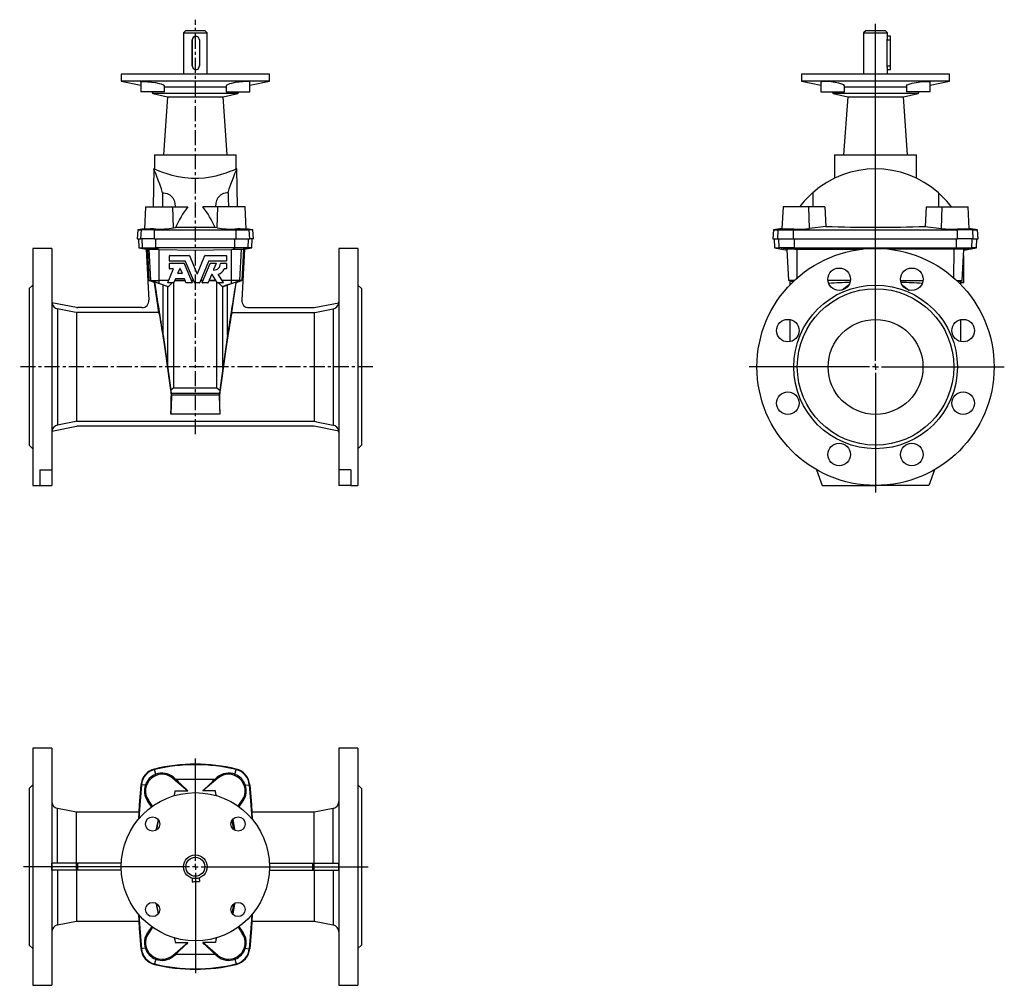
# Model space of a CAD drawing. Extents: x -6.5 to 26.2, y -3.1 to 29.
import ezdxf

# ---------------------------------------------------------------- set-up
doc = ezdxf.new("R2010")
doc.units = 0
doc.linetypes.add('CENTERX2', pattern=[0.8, 0.5, -0.1, 0.1, -0.1])
doc.layers.get('0').update_dxf_attribs({"linetype": 'CONTINUOUS'})
doc.layers.add('FORMAT', color=7, linetype='CONTINUOUS')

# ---------------------------------------------------------------- blocks, each defined once
blk = doc.blocks.new('SW_CENTERMARKSYMBOL_0')
at = {"layer": 'FORMAT', "color": 0}
for p, q in [((0, 0.197), (0, 11.391)), ((-0.197, 0), (-4.193, 0)), ((0, 0), (-0.098, 0)), ((0, 0), (0, 0.098)), ((0, 0), (0, -0.098)), ((0, 0), (0.098, 0)), ((0.197, 0), (4.275, 0)), ((0, -0.197), (0, -4.167))]:
    blk.add_line(p, q, dxfattribs=at)
blk = doc.blocks.new('SW_CENTERMARKSYMBOL_1')
at = {"layer": 'FORMAT', "color": 0}
for p, q in [((0, 0.197), (0, 3.594)), ((-0.197, 0), (-5.705, 0)), ((0, 0), (-0.098, 0)), ((0, 0), (0, 0.098)), ((0, 0), (0, -0.098)), ((0, 0), (0.098, 0)), ((0.197, 0), (5.741, 0)), ((0, -0.197), (0, -3.531))]:
    blk.add_line(p, q, dxfattribs=at)

msp = doc.modelspace()

# ---------------------------------------------------------------- linework, layer by layer
at = {"color": 7, "linetype": 'CONTINUOUS'}
for p, q in [((-1.016, 28.637), (-1.095, 28.559)), ((-1.095, 28.559), (-1.095, 27.187)), ((-1.095, 28.559), (-0.308, 28.559)), ((-1.016, 28.637), (-0.387, 28.637)), ((-0.684, 28.441), (-0.688, 28.441)), ((-0.308, 28.559), (-0.387, 28.637)), ((-0.308, 27.187), (-0.308, 28.559)), ((21.565, 28.637), (21.486, 28.559)), ((21.486, 28.559), (21.486, 27.187)), ((21.486, 28.559), (21.894, 28.559)), ((21.565, 28.637), (21.891, 28.637)), ((21.891, 28.637), (22.195, 28.637)), ((21.894, 28.559), (22.274, 28.559)), ((22.274, 28.559), (22.195, 28.637)), ((22.274, 28.439), (22.274, 28.559)), ((22.372, 28.441), (22.274, 28.441)), ((-0.806, 28.322), (-0.806, 27.456)), ((-0.802, 27.456), (-0.802, 28.322)), ((-0.566, 28.322), (-0.566, 27.456)), ((22.26, 28.322), (22.26, 27.456)), ((22.376, 27.456), (22.376, 28.322)), ((-3.162, 27.187), (-3.162, 26.95)), ((1.759, 27.187), (-3.162, 27.187)), ((-0.688, 27.338), (-0.684, 27.338)), ((1.759, 26.95), (1.759, 27.187)), ((19.42, 27.187), (19.42, 26.95)), ((24.341, 27.187), (19.42, 27.187)), ((22.274, 27.187), (22.274, 27.34)), ((22.274, 27.338), (22.372, 27.338)), ((24.341, 26.95), (24.341, 27.187)), ((-3.162, 26.95), (-2.515, 26.813)), ((1.759, 26.95), (-3.162, 26.95)), ((-2.515, 26.916), (-2.515, 26.596)), ((1.112, 26.813), (1.759, 26.95)), ((1.112, 26.596), (1.112, 26.916)), ((19.42, 26.95), (20.067, 26.813)), ((24.341, 26.95), (19.42, 26.95)), ((20.067, 26.916), (20.067, 26.596)), ((23.694, 26.813), (24.341, 26.95)), ((23.694, 26.596), (23.694, 26.916)), ((-1.728, 26.596), (-2.515, 26.596)), ((-2.145, 26.596), (-2.111, 26.537)), ((-2.111, 26.537), (-1.626, 26.434)), ((0.708, 26.537), (-2.111, 26.537)), ((-1.728, 26.596), (-1.728, 26.8)), ((0.325, 26.753), (-1.728, 26.753)), ((0.223, 26.434), (0.708, 26.537)), ((0.325, 26.8), (0.325, 26.596)), ((0.325, 26.596), (1.112, 26.596)), ((0.708, 26.537), (0.742, 26.596)), ((20.067, 26.596), (20.46, 26.596)), ((20.437, 26.596), (20.471, 26.537)), ((20.46, 26.596), (20.854, 26.596)), ((20.471, 26.537), (20.956, 26.434)), ((23.29, 26.537), (20.471, 26.537)), ((20.854, 26.596), (20.854, 26.8)), ((22.906, 26.753), (20.854, 26.753)), ((22.805, 26.434), (23.29, 26.537)), ((22.906, 26.8), (22.906, 26.596)), ((23.3, 26.596), (22.906, 26.596)), ((23.29, 26.537), (23.324, 26.596)), ((23.694, 26.596), (23.3, 26.596)), ((-1.626, 26.434), (-1.761, 24.509)), ((-1.626, 26.434), (0.223, 26.434)), ((0.358, 24.509), (0.223, 26.434)), ((20.956, 26.434), (20.821, 24.509)), ((20.956, 26.434), (21.88, 26.434)), ((21.88, 26.434), (22.805, 26.434)), ((22.939, 24.509), (22.805, 26.434)), ((-2.06, 24.509), (-2.06, 24.037)), ((-2.06, 24.509), (0.657, 24.509)), ((0.657, 24.036), (0.657, 24.509)), ((20.522, 24.509), (20.522, 23.729)), ((20.522, 24.509), (21.88, 24.509)), ((21.88, 24.509), (23.238, 24.509)), ((23.238, 23.731), (23.238, 24.509)), ((-2.079, 24.037), (-2.101, 22.777)), ((-2.06, 24.037), (-2.079, 24.037)), ((0.676, 24.037), (0.654, 24.037)), ((0.698, 22.777), (0.676, 24.037)), ((-2.355, 22.777), (-2.394, 22.033)), ((-2.355, 22.777), (-1.45, 22.777)), ((-1.45, 22.777), (-0.946, 22.777)), ((0.047, 22.777), (-0.457, 22.777)), ((0.952, 22.777), (0.047, 22.777)), ((0.991, 22.033), (0.952, 22.777)), ((18.809, 22.777), (18.771, 22.043)), ((19.669, 22.777), (18.809, 22.777)), ((20.197, 22.777), (19.669, 22.777)), ((20.197, 22.777), (20.229, 22.126)), ((23.564, 22.777), (23.531, 22.126)), ((23.564, 22.777), (24.092, 22.777)), ((24.092, 22.777), (24.951, 22.777)), ((24.99, 22.043), (24.951, 22.777)), ((-2.615, 22.012), (-2.631, 21.714)), ((-2.393, 22.051), (-2.615, 22.012)), ((-2.615, 22.012), (-2.494, 22.012)), ((-2.057, 22.012), (-2.494, 22.012)), ((-2.057, 22.012), (0.654, 22.012)), ((-1.426, 22.078), (-1.357, 22.089)), ((0.023, 22.078), (-0.046, 22.089)), ((0.654, 22.012), (1.091, 22.012)), ((1.212, 22.012), (0.99, 22.051)), ((1.212, 22.012), (1.091, 22.012)), ((1.228, 21.714), (1.212, 22.012)), ((18.49, 22.012), (18.475, 21.714)), ((18.772, 22.062), (18.49, 22.012)), ((18.49, 22.012), (18.653, 22.012)), ((18.653, 22.012), (19.16, 22.012)), ((19.16, 22.012), (24.6, 22.012)), ((20.229, 22.126), (19.69, 22.055)), ((23.531, 22.126), (24.07, 22.055)), ((25.108, 22.012), (24.6, 22.012)), ((25.27, 22.012), (24.989, 22.062)), ((25.108, 22.012), (25.27, 22.012)), ((25.286, 21.714), (25.27, 22.012)), ((-2.631, 21.714), (-2.509, 21.714)), ((-2.59, 21.714), (-2.574, 21.416)), ((-2.061, 21.714), (-2.509, 21.714)), ((-2.061, 21.714), (0.658, 21.714)), ((0.658, 21.714), (1.106, 21.714)), ((1.228, 21.714), (1.106, 21.714)), ((1.171, 21.416), (1.187, 21.714)), ((18.475, 21.714), (18.638, 21.714)), ((18.514, 21.714), (18.53, 21.416)), ((18.638, 21.714), (19.159, 21.714)), ((19.159, 21.714), (24.601, 21.714)), ((25.123, 21.714), (24.601, 21.714)), ((25.123, 21.714), (25.286, 21.714)), ((25.231, 21.416), (25.246, 21.714)), ((-5.465, 21.399), (-6.095, 21.399)), ((-6.095, 21.399), (-6.095, 13.525)), ((-5.465, 21.399), (-5.465, 14.049)), ((-2.574, 21.416), (-2.329, 21.373)), ((-2.574, 21.416), (-2.455, 21.416)), ((-2.455, 21.416), (-2.015, 21.416)), ((-2.295, 21.367), (-2.329, 21.373)), ((-2.329, 21.373), (-2.24, 19.679)), ((-2.239, 21.377), (-2.295, 21.367)), ((-2.295, 21.367), (-2.241, 20.336)), ((-2.231, 21.376), (-2.239, 21.377)), ((0.612, 21.416), (-2.015, 21.416)), ((-1.902, 21.366), (-1.952, 21.368)), ((0.499, 21.366), (0.549, 21.368)), ((1.052, 21.416), (0.612, 21.416)), ((0.829, 21.376), (0.836, 21.377)), ((0.836, 21.377), (0.892, 21.367)), ((0.926, 21.373), (0.837, 19.679)), ((0.892, 21.367), (0.838, 20.336)), ((0.892, 21.367), (0.926, 21.373)), ((0.926, 21.373), (1.171, 21.416)), ((1.171, 21.416), (1.052, 21.416)), ((4.692, 21.399), (4.062, 21.399)), ((4.062, 21.399), (4.062, 14.049)), ((4.692, 21.399), (4.692, 13.525)), ((18.53, 21.416), (18.947, 21.343)), ((18.53, 21.416), (18.683, 21.416)), ((19.192, 21.416), (18.683, 21.416)), ((18.946, 21.366), (18.949, 21.368)), ((19, 20.336), (18.946, 21.366)), ((19.192, 21.416), (24.569, 21.416)), ((19.212, 21.376), (19.274, 21.377)), ((19.274, 21.377), (21.443, 21.368)), ((24.486, 21.377), (22.315, 21.368)), ((24.549, 21.376), (24.486, 21.377)), ((24.569, 21.416), (25.078, 21.416)), ((24.761, 20.336), (24.815, 21.366)), ((24.815, 21.366), (24.811, 21.368)), ((24.813, 21.343), (25.231, 21.416)), ((25.231, 21.416), (25.078, 21.416)), ((-1.562, 20.983), (-1.562, 21.153)), ((-1.552, 21.163), (-0.907, 21.163)), ((-1.033, 20.974), (-1.552, 20.974)), ((-0.732, 20.262), (-1.024, 20.968)), ((-0.898, 21.157), (-0.651, 20.561)), ((-0.634, 20.561), (-0.387, 21.157)), ((-0.261, 20.968), (-0.553, 20.262)), ((-0.378, 21.163), (0.319, 21.163)), ((0.319, 20.974), (-0.252, 20.974)), ((0.328, 21.153), (0.328, 20.983)), ((24.813, 20.974), (24.794, 20.974)), ((24.813, 21.163), (24.804, 21.163)), ((24.813, 21.153), (24.813, 21.163)), ((24.813, 20.983), (24.813, 21.153)), ((24.813, 20.974), (24.813, 20.983)), ((24.813, 20.968), (24.813, 20.974)), ((24.813, 20.904), (24.813, 20.968)), ((-1.612, 20.269), (-1.433, 20.702)), ((-1.562, 20.725), (-1.562, 20.895)), ((-1.552, 20.904), (-1.08, 20.904)), ((-1.441, 20.715), (-1.552, 20.715)), ((-1.28, 20.576), (-1.22, 20.722)), ((-1.202, 20.722), (-1.142, 20.576)), ((-1.071, 20.898), (-0.81, 20.269)), ((-0.475, 20.269), (-0.214, 20.898)), ((-0.205, 20.904), (-0.021, 20.904)), ((-0.012, 20.891), (-0.095, 20.692)), ((0.139, 20.904), (0.319, 20.904)), ((0.319, 20.715), (0.264, 20.715)), ((0.328, 20.895), (0.328, 20.725)), ((24.813, 20.715), (24.781, 20.715)), ((24.813, 20.904), (24.79, 20.904)), ((24.813, 20.895), (24.813, 20.904)), ((24.813, 20.725), (24.813, 20.895)), ((24.813, 20.715), (24.813, 20.725)), ((24.813, 20.702), (24.813, 20.715)), ((24.813, 20.269), (24.813, 20.702)), ((-2.241, 20.336), (-2.184, 20.336)), ((-2.057, 20.269), (-2.241, 20.336)), ((-2.184, 20.336), (-1.902, 20.336)), ((-2.047, 20.271), (-2.057, 20.269)), ((-1.917, 19.269), (-2.057, 20.269)), ((-1.584, 20.336), (-1.902, 20.336)), ((-1.361, 20.382), (-1.411, 20.262)), ((-1.036, 20.319), (-1.387, 20.319)), ((-1.042, 20.336), (-1.38, 20.336)), ((-1.07, 20.388), (-1.352, 20.388)), ((-1.151, 20.563), (-1.272, 20.563)), ((-1.012, 20.262), (-1.062, 20.382)), ((-0.762, 20.336), (-0.838, 20.336)), ((-0.756, 20.319), (-0.831, 20.319)), ((-0.454, 20.319), (-0.529, 20.319)), ((-0.447, 20.336), (-0.522, 20.336)), ((-0.164, 20.524), (-0.273, 20.262)), ((-0.016, 20.319), (-0.249, 20.319)), ((-0.027, 20.336), (-0.242, 20.336)), ((0.021, 20.26), (-0.148, 20.526)), ((0.007, 16.768), (0.007, 20.282)), ((0.06, 20.523), (0.221, 20.27)), ((0.499, 20.336), (0.179, 20.336)), ((0.781, 20.336), (0.499, 20.336)), ((0.514, 19.269), (0.654, 20.269)), ((0.644, 20.271), (0.654, 20.269)), ((0.654, 20.269), (0.838, 20.336)), ((0.838, 20.336), (0.781, 20.336)), ((19.189, 20.336), (19, 20.336)), ((19.137, 20.286), (19, 20.336)), ((19.046, 20.194), (19.046, 20.319)), ((21.047, 20.336), (20.303, 20.336)), ((22.713, 20.336), (23.458, 20.336)), ((24.571, 20.336), (24.761, 20.336)), ((24.623, 20.286), (24.761, 20.336)), ((24.715, 20.269), (24.715, 20.319)), ((24.715, 20.256), (24.715, 20.269)), ((24.813, 20.256), (24.813, 20.269)), ((-6.095, 20.179), (-6.213, 20.061)), ((-6.213, 20.061), (-6.213, 14.864)), ((-1.606, 20.123), (-1.902, 20.233)), ((-1.774, 20.184), (-1.619, 20.128)), ((-1.774, 18.515), (-1.774, 20.184)), ((-1.619, 17.418), (-1.619, 20.128)), ((-1.619, 20.128), (-1.606, 20.123)), ((-1.606, 20.123), (-1.474, 20.256)), ((-1.419, 20.256), (-1.603, 20.256)), ((-1.41, 16.768), (-1.41, 20.263)), ((-0.819, 20.256), (-1.003, 20.256)), ((-0.562, 20.256), (-0.723, 20.256)), ((-0.282, 20.256), (-0.466, 20.256)), ((0.213, 20.256), (0.029, 20.256)), ((0.203, 20.123), (0.071, 20.256)), ((0.203, 20.123), (0.499, 20.233)), ((0.216, 20.128), (0.203, 20.123)), ((0.371, 20.184), (0.216, 20.128)), ((0.216, 17.418), (0.216, 20.128)), ((0.371, 18.515), (0.371, 20.184)), ((4.81, 20.061), (4.692, 20.179)), ((4.81, 20.061), (4.81, 14.864)), ((24.715, 20.194), (24.715, 20.256)), ((24.813, 20.256), (24.715, 20.256)), ((-4.651, 19.435), (-5.463, 19.593)), ((-2.476, 19.431), (-4.606, 19.431)), ((1.073, 19.431), (3.203, 19.431)), ((3.248, 19.435), (4.06, 19.593)), ((-4.644, 19.269), (-4.644, 15.655)), ((-1.917, 19.269), (-4.644, 19.269)), ((0.514, 19.269), (3.241, 19.269)), ((3.241, 19.269), (3.241, 15.655)), ((19.046, 18.301), (19.046, 19.034)), ((24.715, 18.301), (24.715, 19.034)), ((-1.774, 18.515), (-1.619, 17.418)), ((0.371, 18.515), (0.216, 17.418)), ((-1.619, 17.418), (-1.512, 16.693)), ((0.216, 17.418), (0.109, 16.693)), ((-1.41, 16.768), (-1.512, 16.693)), ((-1.512, 16.693), (-1.503, 16.579)), ((-1.41, 16.768), (0.007, 16.768)), ((0.007, 16.768), (0.109, 16.693)), ((0.109, 16.693), (0.1, 16.579)), ((-1.494, 16.493), (-1.512, 15.894)), ((-1.494, 16.493), (-1.502, 16.492)), ((-1.498, 16.524), (-1.494, 16.493)), ((0.095, 16.524), (0.091, 16.493)), ((0.091, 16.493), (0.099, 16.492)), ((0.091, 16.493), (0.109, 15.894)), ((-5.463, 15.332), (-4.651, 15.489)), ((-4.644, 15.655), (3.241, 15.655)), ((3.203, 15.494), (-4.606, 15.494)), ((4.06, 15.332), (3.248, 15.489)), ((-6.213, 14.864), (-6.095, 14.746)), ((4.692, 14.746), (4.81, 14.864)), ((-5.859, 14.049), (-5.465, 14.049)), ((-5.859, 14.049), (-5.859, 13.525)), ((-5.465, 14.049), (-5.465, 13.525)), ((4.456, 14.049), (4.062, 14.049)), ((4.062, 14.049), (4.062, 13.525)), ((4.456, 14.049), (4.456, 13.525)), ((19.918, 14.049), (20.109, 13.525)), ((23.843, 14.049), (23.652, 13.525)), ((-6.095, 13.525), (-5.859, 13.525)), ((-5.859, 13.525), (-5.465, 13.525)), ((4.456, 13.525), (4.062, 13.525)), ((4.456, 13.525), (4.692, 13.525)), ((20.109, 13.525), (21.88, 13.525)), ((23.652, 13.525), (21.88, 13.525)), ((-5.465, 4.8), (-6.095, 4.8)), ((-6.095, 4.8), (-6.095, -3.074)), ((-5.465, 4.8), (-5.465, -3.074)), ((4.692, 4.8), (4.062, 4.8)), ((4.062, 4.8), (4.062, -3.074)), ((4.692, 4.8), (4.692, -3.074)), ((-1.45, 3.805), (-0.946, 3.383)), ((-1.426, 3.833), (-1.357, 3.775)), ((0.047, 3.805), (-0.457, 3.383)), ((0.023, 3.833), (-0.046, 3.775)), ((-6.095, 3.58), (-6.213, 3.462)), ((-6.213, 3.462), (-6.213, -1.735)), ((-1.371, 3.383), (-0.946, 3.383)), ((-0.032, 3.383), (-0.457, 3.383)), ((4.81, 3.462), (4.692, 3.58)), ((4.81, 3.462), (4.81, -1.735)), ((-2.15, 2.846), (-2.292, 3.054)), ((-2.124, 2.871), (-2.261, 3.075)), ((0.721, 2.871), (0.858, 3.075)), ((0.747, 2.845), (0.889, 3.054)), ((-4.644, 2.674), (-5.274, 2.797)), ((-2.577, 2.674), (-4.644, 2.674)), ((-4.644, 0.982), (-4.644, 2.674)), ((3.241, 2.674), (1.174, 2.674)), ((3.871, 2.797), (3.241, 2.674)), ((3.241, 0.982), (3.241, 2.674)), ((-4.651, 0.982), (-5.463, 0.982)), ((-4.606, 0.982), (-4.651, 0.982)), ((-3.159, 0.982), (-4.606, 0.982)), ((1.756, 0.982), (3.203, 0.982)), ((3.203, 0.982), (3.248, 0.982)), ((3.248, 0.982), (4.06, 0.982)), ((-4.651, 0.745), (-5.463, 0.745)), ((-4.606, 0.745), (-4.651, 0.745)), ((-4.644, 0.745), (-4.644, -0.948)), ((-3.159, 0.745), (-4.606, 0.745)), ((1.756, 0.745), (3.203, 0.745)), ((3.203, 0.745), (3.248, 0.745)), ((3.241, 0.745), (3.241, -0.948)), ((3.248, 0.745), (4.06, 0.745)), ((-0.806, 0.484), (-0.802, 0.367)), ((-0.57, 0.492), (-0.566, 0.376)), ((-5.274, -1.07), (-4.644, -0.948)), ((-4.644, -0.948), (-2.577, -0.948)), ((1.174, -0.948), (3.241, -0.948)), ((3.241, -0.948), (3.871, -1.07)), ((-2.15, -1.119), (-2.292, -1.327)), ((-2.124, -1.145), (-2.261, -1.348)), ((0.721, -1.145), (0.858, -1.348)), ((0.747, -1.119), (0.889, -1.327)), ((-6.213, -1.735), (-6.095, -1.853)), ((-1.45, -2.079), (-0.946, -1.656)), ((-1.371, -1.656), (-0.946, -1.656)), ((-0.032, -1.656), (-0.457, -1.656)), ((0.047, -2.079), (-0.457, -1.656)), ((4.692, -1.853), (4.81, -1.735)), ((-1.426, -2.107), (-1.357, -2.048)), ((0.023, -2.107), (-0.046, -2.048)), ((-6.095, -3.074), (-5.465, -3.074)), ((4.062, -3.074), (4.692, -3.074))]:
    msp.add_line(p, q, dxfattribs=at)
at = {"color": 8, "linetype": 'CONTINUOUS'}
for p, q in [((-0.806, 28.322), (-0.802, 28.322)), ((22.26, 28.322), (22.376, 28.322)), ((-0.806, 27.456), (-0.802, 27.456)), ((22.26, 27.456), (22.376, 27.456)), ((-1.426, 22.078), (-1.45, 22.777)), ((0.023, 22.078), (0.047, 22.777)), ((19.69, 22.055), (19.669, 22.777)), ((24.07, 22.055), (24.092, 22.777)), ((-2.509, 21.714), (-2.494, 22.012)), ((-2.363, 22.035), (-2.494, 22.012)), ((-2.061, 21.714), (-2.057, 22.012)), ((-2.018, 22.041), (-2.057, 22.012)), ((0.615, 22.041), (0.654, 22.012)), ((0.658, 21.714), (0.654, 22.012)), ((0.96, 22.035), (1.091, 22.012)), ((1.106, 21.714), (1.091, 22.012)), ((18.638, 21.714), (18.653, 22.012)), ((18.811, 22.041), (18.653, 22.012)), ((19.159, 21.714), (19.16, 22.012)), ((19.172, 22.035), (19.16, 22.012)), ((24.588, 22.035), (24.6, 22.012)), ((24.601, 21.714), (24.6, 22.012)), ((24.949, 22.041), (25.108, 22.012)), ((25.123, 21.714), (25.108, 22.012)), ((-2.455, 21.416), (-2.471, 21.714)), ((-2.015, 21.416), (-2.018, 21.714)), ((0.612, 21.416), (0.615, 21.714)), ((1.052, 21.416), (1.068, 21.714)), ((18.683, 21.416), (18.668, 21.714)), ((19.192, 21.416), (19.19, 21.714)), ((24.569, 21.416), (24.57, 21.714)), ((25.078, 21.416), (25.093, 21.714)), ((-2.231, 21.376), (-2.455, 21.416)), ((-2.184, 20.336), (-2.239, 21.377)), ((-1.952, 21.368), (-2.015, 21.416)), ((-1.902, 20.336), (-1.902, 21.366)), ((0.499, 20.336), (0.499, 21.366)), ((0.549, 21.368), (0.612, 21.416)), ((0.781, 20.336), (0.836, 21.377)), ((0.829, 21.376), (1.052, 21.416)), ((18.949, 21.368), (18.683, 21.416)), ((19.212, 21.376), (19.192, 21.416)), ((19.275, 20.414), (19.274, 21.377)), ((24.485, 20.414), (24.486, 21.377)), ((24.549, 21.376), (24.569, 21.416)), ((24.811, 21.368), (25.078, 21.416)), ((24.813, 20.968), (24.794, 20.968)), ((24.813, 20.983), (24.795, 20.983)), ((24.813, 21.153), (24.804, 21.153)), ((24.813, 20.702), (24.78, 20.702)), ((24.813, 20.725), (24.781, 20.725)), ((24.813, 20.895), (24.79, 20.895)), ((-1.902, 20.233), (-2.184, 20.336)), ((-1.902, 20.233), (-1.902, 20.336)), ((0.499, 20.233), (0.499, 20.336)), ((0.499, 20.233), (0.781, 20.336)), ((24.813, 20.269), (24.715, 20.269)), ((-5.274, 19.392), (-5.274, 15.532)), ((3.871, 19.392), (3.871, 15.532)), ((0.1, 16.579), (-1.503, 16.579)), ((0.095, 16.524), (-1.498, 16.524)), ((0.109, 15.894), (-1.512, 15.894)), ((-2.061, 4.106), (-2.057, 4.091)), ((-2.018, 3.932), (-2.057, 4.091)), ((0.615, 3.932), (0.654, 4.091)), ((0.658, 4.106), (0.654, 4.091)), ((-1.426, 3.833), (-1.45, 3.805)), ((0.023, 3.833), (0.047, 3.805)), ((-2.509, 3.585), (-2.494, 3.583)), ((-2.363, 3.572), (-2.494, 3.583)), ((0.96, 3.572), (1.091, 3.583)), ((1.106, 3.585), (1.091, 3.583)), ((-2.292, 3.054), (-2.261, 3.075)), ((0.889, 3.054), (0.858, 3.075)), ((-5.274, 0.982), (-5.274, 2.797)), ((3.871, 0.982), (3.871, 2.797)), ((-4.651, 0.745), (-4.651, 0.982)), ((-4.606, 0.745), (-4.606, 0.982)), ((3.203, 0.745), (3.203, 0.982)), ((3.248, 0.745), (3.248, 0.982)), ((-5.274, 0.745), (-5.274, -1.07)), ((3.871, 0.745), (3.871, -1.07)), ((-2.292, -1.327), (-2.261, -1.348)), ((0.889, -1.327), (0.858, -1.348)), ((-2.509, -1.858), (-2.494, -1.857)), ((-2.363, -1.845), (-2.494, -1.857)), ((0.96, -1.845), (1.091, -1.857)), ((1.106, -1.858), (1.091, -1.857)), ((-2.018, -2.206), (-2.057, -2.364)), ((-1.426, -2.107), (-1.45, -2.079)), ((0.023, -2.107), (0.047, -2.079)), ((0.615, -2.206), (0.654, -2.364)), ((-2.061, -2.379), (-2.057, -2.364)), ((0.658, -2.379), (0.654, -2.364))]:
    msp.add_line(p, q, dxfattribs=at)
at = {"color": 7, "linetype": 'CONTINUOUS'}
for points in [[(-2.509, 26.916), (-2.511, 26.924), (-2.469, 26.935), (-2.389, 26.938), (-2.28, 26.933), (-2.155, 26.921), (-2.025, 26.902), (-1.904, 26.878), (-1.841, 26.862)], [(-1.841, 26.862), (-1.764, 26.833), (-1.729, 26.806), (-1.732, 26.8)], [(0.438, 26.862), (0.361, 26.833), (0.326, 26.806), (0.329, 26.8)], [(1.106, 26.916), (1.108, 26.924), (1.066, 26.935), (0.986, 26.938), (0.877, 26.933), (0.752, 26.921), (0.622, 26.902), (0.502, 26.878), (0.438, 26.862)], [(20.853, 26.8), (20.854, 26.8), (20.831, 26.826), (20.765, 26.854), (20.663, 26.882), (20.537, 26.906), (20.402, 26.924), (20.276, 26.935), (20.172, 26.938), (20.1, 26.933), (20.068, 26.921), (20.071, 26.916)], [(22.907, 26.8), (22.906, 26.8), (22.929, 26.826), (22.995, 26.854), (23.097, 26.882), (23.224, 26.906), (23.358, 26.924), (23.484, 26.935), (23.589, 26.938), (23.66, 26.933), (23.692, 26.921), (23.69, 26.916)], [(-1.788, 23.246), (-1.83, 23.372), (-1.883, 23.527), (-1.933, 23.664), (-1.978, 23.784), (-2.016, 23.882), (-2.043, 23.948), (-2.063, 23.997), (-2.075, 24.027), (-2.079, 24.037), (-2.079, 24.037)], [(-2.06, 24.037), (-2.043, 24.03), (-1.991, 24.008), (-1.909, 23.975), (-1.795, 23.932), (-1.65, 23.883), (-1.477, 23.833), (-1.276, 23.787), (-1.049, 23.75), (-0.83, 23.732), (-0.598, 23.731), (-0.395, 23.746), (-0.195, 23.774), (-0.009, 23.812), (0.164, 23.858), (0.324, 23.908), (0.46, 23.957), (0.563, 23.998), (0.631, 24.026), (0.656, 24.037), (0.654, 24.036)], [(0.386, 23.246), (0.427, 23.372), (0.48, 23.527), (0.53, 23.664), (0.575, 23.784), (0.613, 23.882), (0.64, 23.948), (0.66, 23.997), (0.672, 24.027), (0.676, 24.037), (0.676, 24.037)], [(-1.788, 23.246), (-1.792, 23.062), (-1.797, 22.777)], [(-1.788, 23.246), (-1.744, 23.243), (-1.641, 23.218), (-1.549, 23.171), (-1.494, 23.125), (-1.451, 23.072), (-1.408, 22.99), (-1.382, 22.9), (-1.371, 22.777)], [(0.386, 23.246), (0.341, 23.243), (0.238, 23.218), (0.146, 23.171), (0.091, 23.125), (0.048, 23.072), (0.005, 22.99), (-0.021, 22.9), (-0.032, 22.777)], [(0.386, 23.246), (0.389, 23.062), (0.394, 22.777)], [(19.793, 23.246), (19.793, 23.062), (19.794, 22.777)], [(23.967, 23.246), (23.967, 23.062), (23.967, 22.777)], [(-2.392, 22.033), (-2.394, 22.032), (-2.363, 22.035)], [(-0.046, 22.089), (-0.837, 22.097), (-1.357, 22.089)], [(0.99, 22.033), (0.991, 22.032), (0.96, 22.035)], [(18.811, 22.041), (18.774, 22.04), (18.772, 22.042)], [(24.949, 22.041), (24.986, 22.04), (24.988, 22.042)], [(-1.902, 21.366), (-0.701, 21.343), (0.499, 21.366)], [(20.995, 20.178), (20.939, 20.14), (20.774, 20.011)], [(22.766, 20.178), (22.821, 20.14), (22.987, 20.011)], [(-4.644, 19.269), (-4.725, 19.285), (-5.274, 19.392)], [(3.241, 19.269), (3.322, 19.285), (3.871, 19.392)], [(-1.917, 19.269), (-1.911, 19.251), (-1.904, 19.219), (-1.895, 19.172), (-1.884, 19.112), (-1.871, 19.038), (-1.856, 18.951), (-1.84, 18.853), (-1.822, 18.743), (-1.803, 18.622), (-1.783, 18.492), (-1.762, 18.354), (-1.741, 18.209), (-1.718, 18.058), (-1.696, 17.901), (-1.673, 17.742), (-1.65, 17.58), (-1.627, 17.417), (-1.604, 17.254), (-1.582, 17.093), (-1.56, 16.935), (-1.54, 16.782), (-1.52, 16.633), (-1.502, 16.492)], [(0.514, 19.269), (0.508, 19.251), (0.501, 19.219), (0.492, 19.172), (0.481, 19.112), (0.468, 19.038), (0.453, 18.951), (0.437, 18.853), (0.419, 18.743), (0.4, 18.622), (0.38, 18.492), (0.36, 18.354), (0.338, 18.209), (0.315, 18.058), (0.293, 17.901), (0.27, 17.742), (0.247, 17.58), (0.224, 17.417), (0.201, 17.254), (0.179, 17.093), (0.157, 16.935), (0.137, 16.782), (0.117, 16.633), (0.099, 16.492)], [(-4.644, 15.655), (-4.725, 15.639), (-5.274, 15.532)], [(3.241, 15.655), (3.322, 15.639), (3.871, 15.532)], [(-1.357, 3.775), (-0.566, 3.772), (-0.046, 3.775)], [(-2.509, 3.585), (-2.562, 2.906), (-2.59, 2.441)], [(-2.494, 3.583), (-2.547, 2.905), (-2.573, 2.461)], [(-1.406, 3.214), (-1.382, 3.286), (-1.371, 3.383)], [(0.003, 3.214), (-0.021, 3.286), (-0.032, 3.383)], [(1.091, 3.583), (1.144, 2.905), (1.17, 2.461)], [(1.106, 3.585), (1.159, 2.906), (1.187, 2.441)], [(-1.941, 2.429), (-2.006, 2.109), (-2.011, 2.077)], [(-1.977, 2.102), (-1.969, 2.156), (-1.921, 2.403)], [(0.574, 2.102), (0.566, 2.156), (0.518, 2.403)], [(0.538, 2.429), (0.603, 2.109), (0.608, 2.077)], [(-5.463, 0.745), (-5.463, 0.863), (-5.463, 0.982)], [(4.06, 0.745), (4.06, 0.863), (4.06, 0.982)], [(-0.802, 0.367), (-0.795, 0.368), (-0.775, 0.368), (-0.743, 0.37), (-0.705, 0.371), (-0.664, 0.372), (-0.625, 0.374), (-0.594, 0.375), (-0.573, 0.375), (-0.566, 0.376)], [(-2.011, -0.35), (-2.007, -0.377), (-1.941, -0.702)], [(-1.92, -0.675), (-1.964, -0.453), (-1.976, -0.376)], [(0.518, -0.675), (0.562, -0.453), (0.573, -0.376)], [(0.608, -0.35), (0.604, -0.377), (0.538, -0.702)], [(-2.59, -0.714), (-2.562, -1.179), (-2.509, -1.858)], [(-2.573, -0.734), (-2.547, -1.178), (-2.494, -1.857)], [(1.17, -0.734), (1.144, -1.178), (1.091, -1.857)], [(1.187, -0.714), (1.159, -1.179), (1.106, -1.858)], [(-1.406, -1.487), (-1.382, -1.559), (-1.371, -1.656)], [(0.003, -1.487), (-0.021, -1.559), (-0.032, -1.656)], [(-0.046, -2.048), (-0.837, -2.045), (-1.357, -2.048)]]:
    msp.add_lwpolyline(points, dxfattribs=at)
for centre, radius in [((21.88, 17.462), 3.937), ((20.675, 20.372), 0.374), ((23.085, 20.372), 0.374), ((21.88, 17.462), 2.717), ((21.88, 17.462), 2.598), ((18.97, 18.667), 0.374), ((21.88, 17.462), 1.575), ((24.79, 18.667), 0.374), ((18.97, 16.257), 0.374), ((24.79, 16.257), 0.374), ((20.675, 14.552), 0.374), ((23.085, 14.552), 0.374), ((-0.701, 0.863), 2.461), ((-2.121, 2.283), 0.236), ((0.718, 2.283), 0.236), ((-0.701, 0.863), 0.394), ((-0.701, 0.863), 0.315), ((-2.121, -0.556), 0.236), ((0.718, -0.556), 0.236)]:
    msp.add_circle(centre, radius, dxfattribs=at)
for centre, radius, start, end in [((-0.694, 28.326), 0.113, 87.0747, 182.0571), ((-0.684, 28.322), 0.118, 359.9739, 180.0261), ((23.157, 28.273), 0.898, 169.3405, 176.8579), ((21.687, 28.358), 0.69, 357.0786, 6.8976), ((-0.691, 27.455), 0.115, 179.1587, 271.8026), ((-0.684, 27.456), 0.118, 179.9735, 0.0265), ((22.706, 27.451), 0.447, 179.3032, 194.297), ((21.548, 27.426), 0.829, 353.923, 2.1008), ((21.88, 20.886), 3.15, 48.513, 131.487), ((21.882, 20.885), 3.153, 131.5032, 143.1243), ((21.878, 20.885), 3.153, 36.8757, 48.4968), ((1.18, 21.042), 2.744, 140.7745, 157.5571), ((-2.582, 21.042), 2.744, 22.4429, 39.2255), ((-2.145, 19.248), 2.796, 87.397, 94.4644), ((-1.92, 25.253), 3.214, 268.2405, 278.8379), ((0.517, 25.253), 3.214, 261.1621, 271.7595), ((0.742, 19.248), 2.796, 85.5356, 92.603), ((18.928, 17.929), 4.113, 86.5973, 91.6251), ((19.314, 25.109), 3.077, 267.3591, 277.0224), ((21.88, 75.834), 53.733, 268.2391, 271.7609), ((24.447, 25.109), 3.077, 262.9776, 272.6409), ((24.833, 17.929), 4.113, 88.3749, 93.4027), ((-1.948, 26.014), 4.646, 266.5024, 269.9536), ((0.545, 26.014), 4.646, 270.0464, 273.4976), ((19.35, 13.187), 8.191, 90.9716, 92.8073), ((24.41, 13.187), 8.191, 87.1927, 89.0284), ((-1.552, 21.153), 0.00945, 90, 180), ((-1.552, 20.983), 0.00945, 180, 270), ((-1.033, 20.965), 0.00945, 22.5, 90), ((-0.907, 21.153), 0.00945, 22.5, 90), ((-0.378, 21.153), 0.00945, 90, 157.5), ((-0.252, 20.965), 0.00945, 90, 157.5), ((0.319, 21.153), 0.00945, 0, 90), ((0.319, 20.983), 0.00945, 270, 0), ((-1.552, 20.895), 0.00945, 90, 180), ((-1.552, 20.725), 0.00945, 180, 270), ((-1.441, 20.706), 0.00945, 337.5, 90), ((-1.211, 20.719), 0.00945, 22.5, 157.5), ((-1.08, 20.895), 0.00945, 22.5, 90), ((-0.205, 20.895), 0.00945, 90, 157.5), ((-0.086, 20.688), 0.00945, 157.5, 267.7158), ((-0.078, 20.887), 0.208, 267.7158, 2.1429), ((-0.021, 20.895), 0.00945, 337.5, 90), ((-0.078, 20.887), 0.378, 292.2564, 332.1713), ((0.139, 20.895), 0.00945, 90, 182.1429), ((0.264, 20.706), 0.00945, 90, 152.1713), ((0.319, 20.895), 0.00945, 0, 90), ((0.319, 20.725), 0.00945, 270, 0), ((-3.864, 14.107), 6.426, 71.0195, 73.5722), ((-109.449, 2.684), 108.832, 8.36413, 9.29932), ((-1.603, 20.265), 0.00945, 157.5, 270), ((-1.352, 20.379), 0.00945, 90, 157.5), ((-1.272, 20.572), 0.00945, 157.5, 270), ((-1.151, 20.572), 0.00945, 270, 22.5), ((-1.07, 20.379), 0.00945, 22.5, 90), ((-0.819, 20.265), 0.00945, 270, 22.5), ((-0.642, 20.565), 0.00945, 202.5, 337.5), ((-0.466, 20.265), 0.00945, 157.5, 270), ((-0.156, 20.521), 0.00945, 32.5, 157.5), ((0.068, 20.528), 0.00945, 112.2564, 212.5), ((0.213, 20.265), 0.00945, 270, 32.5), ((2.461, 14.107), 6.426, 106.4278, 108.9805), ((108.046, 2.684), 108.832, 170.70068, 171.63587), ((21.677, -1.306), 21.583, 91.7077, 93.5866), ((22.083, -1.306), 21.583, 86.4134, 88.2923), ((-1.419, 20.265), 0.00945, 270, 337.5), ((-1.003, 20.265), 0.00945, 202.5, 270), ((-0.723, 20.265), 0.00945, 202.5, 270), ((-0.562, 20.265), 0.00945, 270, 337.5), ((-0.282, 20.265), 0.00945, 270, 337.5), ((0.029, 20.265), 0.00945, 212.5, 270), ((-5.229, 19.628), 0.236, 180, 188.4657), ((-2.476, 19.667), 0.236, 270, 3.0008), ((1.073, 19.667), 0.236, 176.9992, 270), ((3.826, 19.628), 0.236, 351.5476, 0), ((-5.229, 19.624), 0.236, 187.6091, 258.9413), ((-4.606, 19.667), 0.236, 259, 270), ((3.203, 19.667), 0.236, 270, 281), ((3.826, 19.624), 0.236, 281.0587, 352.3909), ((-34.329, 16.79), 32.829, 358.4352, 359.4796), ((0.221, 16.72), 1.729, 184.6798, 186.5128), ((-1.623, 16.72), 1.729, 353.4872, 355.3202), ((32.926, 16.79), 32.829, 180.5204, 181.5648), ((-5.229, 15.3), 0.237, 101.0614, 172.3882), ((-4.606, 15.257), 0.236, 90, 101), ((3.203, 15.257), 0.236, 79, 90), ((3.826, 15.3), 0.237, 7.6118, 78.9386), ((-5.229, 15.297), 0.236, 171.5476, 180), ((3.826, 15.297), 0.236, 0, 8.4657), ((-0.701, -1.479), 5.748, 76.3229, 103.6771), ((-0.701, -1.479), 5.732, 76.3229, 103.6771), ((-1.921, 3.532), 0.591, 103.6771, 174.8897), ((-1.921, 3.532), 0.575, 103.6771, 174.8897), ((-1.802, 3.381), 0.592, 111.4028, 161.2331), ((-1.804, 3.383), 0.551, 50, 214), ((-1.805, 3.388), 0.585, 49.6101, 111.4076), ((0.402, 3.388), 0.585, 68.5924, 130.3899), ((0.401, 3.383), 0.551, 326, 130), ((0.399, 3.381), 0.592, 18.7669, 68.5972), ((0.518, 3.532), 0.575, 5.1103, 76.3229), ((0.518, 3.532), 0.591, 5.1103, 76.3229), ((8.503, 13.702), 13.992, 225.1957, 227.5189), ((-9.906, 13.702), 13.992, 312.4811, 314.8043), ((-1.809, 3.384), 0.585, 161.239, 214.3291), ((0.406, 3.384), 0.585, 325.6709, 18.761), ((-5.229, 3.029), 0.236, 180, 259), ((3.826, 3.029), 0.236, 281, 0), ((-5.229, -1.302), 0.236, 101, 180), ((3.826, -1.302), 0.236, 0, 79), ((-1.809, -1.657), 0.585, 145.6709, 198.761), ((-1.804, -1.656), 0.551, 146, 310), ((0.401, -1.656), 0.551, 230, 34), ((0.406, -1.657), 0.585, 341.239, 34.3291), ((-1.921, -1.805), 0.591, 185.1103, 256.3229), ((-1.921, -1.805), 0.575, 185.1103, 256.3229), ((-1.802, -1.654), 0.592, 198.7669, 248.5972), ((8.503, -11.976), 13.992, 132.4811, 134.8043), ((-9.906, -11.976), 13.992, 45.1957, 47.5189), ((0.399, -1.654), 0.592, 291.4028, 341.2331), ((0.518, -1.805), 0.575, 283.6771, 354.8897), ((0.518, -1.805), 0.591, 283.6771, 354.8897), ((-1.805, -1.661), 0.585, 248.5924, 310.3899), ((0.402, -1.661), 0.585, 229.6101, 291.4076), ((-0.701, 3.206), 5.748, 256.3229, 283.6771), ((-0.701, 3.206), 5.732, 256.3229, 283.6771)]:
    msp.add_arc(centre, radius, start, end, dxfattribs=at)
at = {"layer": 'FORMAT', "linetype": 'CENTERX2'}
for p, q in [((-0.701, 15.226), (-0.701, 28.993)), ((5.194, 17.462), (-6.533, 17.462))]:
    msp.add_line(p, q, dxfattribs=at)

# ---------------------------------------------------------------- block references
at = {"layer": 'FORMAT'}
for name, p in [('SW_CENTERMARKSYMBOL_0', (21.88, 17.462)), ('SW_CENTERMARKSYMBOL_1', (-0.701, 0.863))]:
    msp.add_blockref(name, p, dxfattribs=at)

doc.saveas('drawing.dxf')
